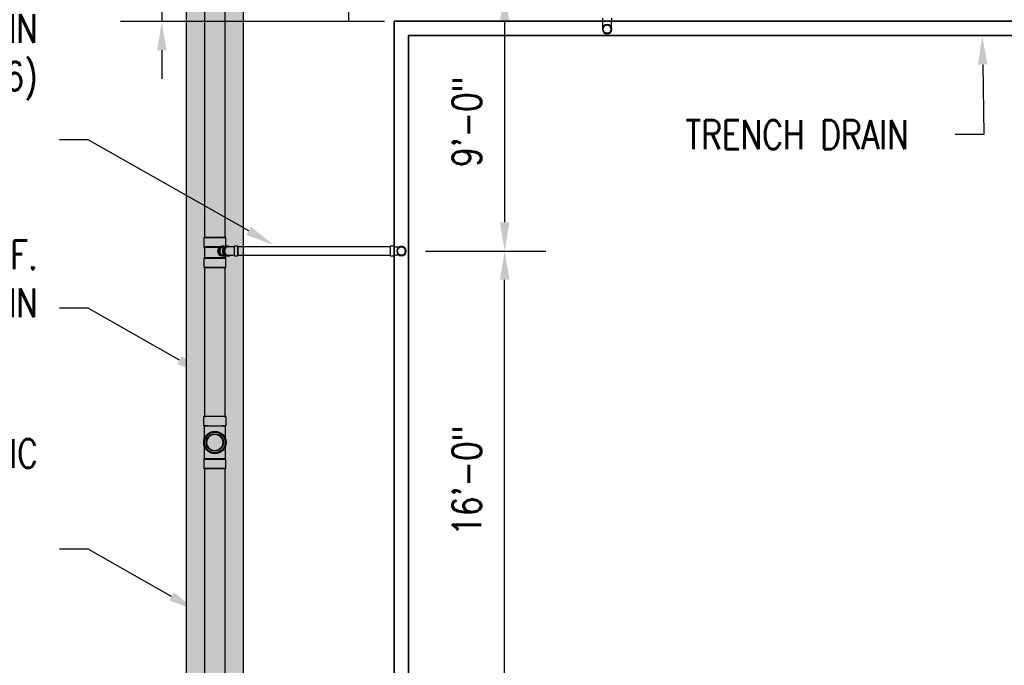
# Model space of a CAD drawing. Header units: inches. Extents: x -17858 to 19778, y -989 to 1044.
# Tile 11 of 25: x -706 to -294, y -325 to -55. Entities that reach past the tile are written whole.
import ezdxf
from ezdxf import colors
from ezdxf.entities.mleader import LeaderData, LeaderLine
from ezdxf.math import Vec2, Vec3

# ---------------------------------------------------------------- set-up
doc = ezdxf.new("R2010")
doc.units = ezdxf.units.IN
doc.header["$MEASUREMENT"] = 0
for name, color, linetype in [('A-ANNO-DIMS', 1, 'Continuous'), ('A-DETL-THIN', 151, 'Continuous'), ('P-PIPE', 3, 'Continuous'), ('S-ANNO-NOTE', 2, 'Continuous')]:
    doc.layers.add(name, color=color, linetype=linetype)
doc.layers.add('A-WALL-PATT', color=9, linetype='Continuous', true_color=0x808080)
doc.styles.add('Annotative', font='romans.shx', dxfattribs={"width": 0.8, "height": 0.125})
doc.dimstyles.new('Annotative', dxfattribs={"dimscale": 0, "dimtxt": 0.125, "dimasz": 0.125, "dimexe": 0.18, "dimexo": 0.0625, "dimgap": 0.09, "dimtad": 1, "dimdec": 3, "dimzin": 3, "dimdsep": 46, "dimlunit": 4, "dimtxsty": 'Annotative', "dimcen": 0.09, "dimclrt": 2, "dimazin": 2, "dimtfac": 1, "dimtdec": 3, "dimtmove": 0, "dimatfit": 0, "dimfxl": 1, "dimtfill": 1, "dimfrac": 2, "dimtolj": 1, "dimtzin": 0, "dimarcsym": 0})

# ---------------------------------------------------------------- blocks, each defined once
blk = doc.blocks.new('*D24')
at = {"layer": 'A-ANNO-DIMS', "color": 0, "lineweight": -2, "transparency": 16777216}
for p, q in [((-505.3, -152.19), (-485.53, -152.19)), ((-502.81, -332.19), (-502.81, -164.19)), ((-505.3, -344.19), (-485.53, -344.19))]:
    blk.add_line(p, q, dxfattribs=at)
at = {"layer": 'A-ANNO-DIMS', "color": 0, "transparency": 16777216}
for points in [[(-504.81, -164.19), (-500.81, -164.19), (-502.81, -152.19)], [(-504.81, -332.19), (-500.81, -332.19), (-502.81, -344.19)]]:
    blk.add_solid(points, dxfattribs=at)
at = {"layer": 'A-ANNO-DIMS', "color": 2, "lineweight": -3, "transparency": 16777216, "insert": (-518.6, -248.19), "char_height": 12, "width": 60.1647, "attachment_point": 5, "rotation": 90, "style": 'Annotative', "bg_fill": 3, "box_fill_scale": 1.25, "bg_fill_color": 256, "bg_fill_true_color": 13158600, "bg_fill_transparency": 0}
blk.add_mtext('\\A1;16\'-0"', dxfattribs=at)
blk = doc.blocks.new('*D28')
at = {"layer": 'A-ANNO-DIMS', "color": 0, "lineweight": -2, "transparency": 16777216}
for p, q in [((-658.18, -4.24), (-646.18, -4.24)), ((-646.18, -4.24), (-646.18, -20.19)), ((-646.18, -32.19), (-646.18, -20.19)), ((-553.05, -44.19), (-663.46, -44.19)), ((-646.18, -44.19), (-646.18, -56.19)), ((-553.05, -56.19), (-663.46, -56.19)), ((-646.18, -68.19), (-646.18, -80.19))]:
    blk.add_line(p, q, dxfattribs=at)
at = {"layer": 'A-ANNO-DIMS', "color": 0, "transparency": 16777216}
for points in [[(-648.18, -32.19), (-644.18, -32.19), (-646.18, -44.19)], [(-648.18, -68.19), (-644.18, -68.19), (-646.18, -56.19)]]:
    blk.add_solid(points, dxfattribs=at)
at = {"layer": 'A-ANNO-DIMS', "color": 2, "lineweight": -3, "transparency": 16777216, "insert": (-693.56, -28.9), "char_height": 12, "width": 49.3115, "attachment_point": 1, "rotation": 90, "line_spacing_factor": 0.983083, "style": 'Annotative', "bg_fill": 3, "box_fill_scale": 1.25, "bg_fill_color": 256, "bg_fill_true_color": 13158600, "bg_fill_transparency": 0}
blk.add_mtext('\\A1;1\'-0"', dxfattribs=at)
blk = doc.blocks.new('*D39')
at = {"layer": 'A-ANNO-DIMS', "color": 0, "lineweight": -2, "transparency": 16777216}
for p, q in [((-496.59, -44.1), (-520.09, -44.1)), ((-502.81, -56.1), (-502.81, -140.14)), ((-535.95, -152.14), (-485.53, -152.14))]:
    blk.add_line(p, q, dxfattribs=at)
at = {"layer": 'A-ANNO-DIMS', "color": 0, "transparency": 16777216}
for points in [[(-504.81, -56.1), (-500.81, -56.1), (-502.81, -44.1)], [(-504.81, -140.14), (-500.81, -140.14), (-502.81, -152.14)]]:
    blk.add_solid(points, dxfattribs=at)
at = {"layer": 'A-ANNO-DIMS', "color": 2, "lineweight": -3, "transparency": 16777216, "insert": (-518.6, -98.12), "char_height": 12, "width": 60.1647, "attachment_point": 5, "rotation": 90, "style": 'Annotative', "bg_fill": 3, "box_fill_scale": 1.25, "bg_fill_color": 256, "bg_fill_true_color": 13158600, "bg_fill_transparency": 0}
blk.add_mtext('\\A1;9\'-0"', dxfattribs=at)
blk = doc.blocks.new('Bend - PVC - Sch 40 - DWV_USACE - Standard-1075329-00_SP_Foundation Drainage Plan-TO FDN_DOC')
at = {"layer": 'P-PIPE'}
for p, q in [((355.1, 1482.41), (355.1, 1481.16)), ((357.08, 1482.41), (357.08, 1482.41)), ((357.08, 1482.41), (357.08, 1482.41)), ((359.06, 1481.16), (359.06, 1482.41)), ((355.1, 1481.16), (355.1, 1480.91)), ((357.08, 1480.91), (357.08, 1480.91)), ((357.08, 1480.91), (357.08, 1480.91)), ((357.08, 1480.91), (357.08, 1480.91)), ((357.08, 1480.91), (357.08, 1480.91)), ((359.06, 1480.91), (359.06, 1481.16))]:
    blk.add_line(p, q, dxfattribs=at)
at = {"layer": 'P-PIPE', "flags": 128}
for points in [[(355.33, 1477.85), (355.33, 1477.85), (355.33, 1477.85), (355.33, 1477.87), (355.33, 1477.88), (355.33, 1477.91), (355.33, 1477.93), (355.33, 1477.96), (355.33, 1478), (355.33, 1478.04), (355.33, 1478.09), (355.33, 1478.14), (355.33, 1478.19), (355.33, 1478.25), (355.33, 1478.31), (355.33, 1478.38), (355.33, 1478.45), (355.33, 1478.53), (355.33, 1478.61), (355.33, 1478.69), (355.33, 1478.77), (355.33, 1478.86), (355.33, 1478.96), (355.33, 1479.05), (355.33, 1479.15), (355.33, 1479.25), (355.33, 1479.36), (355.33, 1479.46), (355.33, 1479.57), (355.33, 1479.69), (355.33, 1479.8), (355.33, 1479.91), (355.33, 1480.03), (355.33, 1480.15), (355.33, 1480.27), (355.33, 1480.39), (355.33, 1480.51), (355.33, 1480.63), (355.33, 1480.75), (355.33, 1480.88), (355.33, 1480.91)], [(355.33, 1477.85), (355.33, 1477.92), (355.33, 1477.99), (355.34, 1478.05), (355.35, 1478.12), (355.36, 1478.19), (355.38, 1478.26), (355.4, 1478.33), (355.42, 1478.4), (355.44, 1478.46), (355.47, 1478.53), (355.49, 1478.59), (355.53, 1478.65), (355.56, 1478.71), (355.59, 1478.77), (355.63, 1478.83), (355.67, 1478.89), (355.72, 1478.95), (355.76, 1479), (355.81, 1479.05), (355.86, 1479.1), (355.91, 1479.15), (355.96, 1479.19), (356.02, 1479.24), (356.07, 1479.28), (356.13, 1479.32), (356.19, 1479.35), (356.25, 1479.39), (356.31, 1479.42), (356.38, 1479.45), (356.44, 1479.48), (356.51, 1479.5), (356.58, 1479.52), (356.64, 1479.54), (356.71, 1479.56), (356.78, 1479.57), (356.85, 1479.58), (356.92, 1479.59), (356.99, 1479.59), (357.06, 1479.6), (357.08, 1479.6)], [(357.08, 1479.6), (357.15, 1479.59), (357.22, 1479.59), (357.29, 1479.58), (357.36, 1479.57), (357.43, 1479.56), (357.49, 1479.55), (357.56, 1479.53), (357.63, 1479.51), (357.69, 1479.48), (357.76, 1479.46), (357.82, 1479.43), (357.89, 1479.4), (357.95, 1479.36), (358.01, 1479.33), (358.07, 1479.29), (358.12, 1479.25), (358.18, 1479.21), (358.23, 1479.16), (358.28, 1479.11), (358.33, 1479.06), (358.38, 1479.01), (358.43, 1478.96), (358.47, 1478.91), (358.51, 1478.85), (358.55, 1478.79), (358.59, 1478.73), (358.62, 1478.67), (358.65, 1478.61), (358.68, 1478.54), (358.71, 1478.48), (358.73, 1478.41), (358.75, 1478.35), (358.77, 1478.28), (358.79, 1478.21), (358.8, 1478.14), (358.81, 1478.07), (358.82, 1478), (358.83, 1477.93), (358.83, 1477.86), (358.83, 1477.85)], [(358.83, 1480.91), (358.83, 1480.79), (358.83, 1480.66), (358.83, 1480.54), (358.83, 1480.42), (358.83, 1480.3), (358.83, 1480.18), (358.83, 1480.06), (358.83, 1479.94), (358.83, 1479.83), (358.83, 1479.72), (358.83, 1479.6), (358.83, 1479.49), (358.83, 1479.39), (358.83, 1479.28), (358.83, 1479.18), (358.83, 1479.08), (358.83, 1478.98), (358.83, 1478.89), (358.83, 1478.8), (358.83, 1478.71), (358.83, 1478.63), (358.83, 1478.55), (358.83, 1478.47), (358.83, 1478.4), (358.83, 1478.33), (358.83, 1478.27), (358.83, 1478.21), (358.83, 1478.15), (358.83, 1478.1), (358.83, 1478.05), (358.83, 1478.01), (358.83, 1477.97), (358.83, 1477.94), (358.83, 1477.91), (358.83, 1477.89), (358.83, 1477.87), (358.83, 1477.86), (358.83, 1477.85), (358.83, 1477.85), (358.83, 1477.85)], [(357.08, 1476.1), (357.01, 1476.1), (356.94, 1476.1), (356.87, 1476.11), (356.8, 1476.12), (356.73, 1476.13), (356.66, 1476.15), (356.59, 1476.16), (356.53, 1476.18), (356.46, 1476.21), (356.4, 1476.23), (356.33, 1476.26), (356.27, 1476.29), (356.21, 1476.33), (356.15, 1476.36), (356.09, 1476.4), (356.03, 1476.44), (355.98, 1476.48), (355.92, 1476.53), (355.87, 1476.58), (355.82, 1476.63), (355.77, 1476.68), (355.73, 1476.73), (355.69, 1476.79), (355.64, 1476.84), (355.6, 1476.9), (355.57, 1476.96), (355.53, 1477.02), (355.5, 1477.08), (355.47, 1477.15), (355.45, 1477.21), (355.42, 1477.28), (355.4, 1477.34), (355.38, 1477.41), (355.37, 1477.48), (355.35, 1477.55), (355.34, 1477.62), (355.33, 1477.69), (355.33, 1477.76), (355.33, 1477.83), (355.33, 1477.85)], [(358.83, 1477.85), (358.83, 1477.78), (358.82, 1477.71), (358.81, 1477.64), (358.81, 1477.57), (358.79, 1477.5), (358.78, 1477.43), (358.76, 1477.36), (358.74, 1477.29), (358.72, 1477.23), (358.69, 1477.16), (358.66, 1477.1), (358.63, 1477.04), (358.6, 1476.98), (358.56, 1476.92), (358.52, 1476.86), (358.48, 1476.8), (358.44, 1476.74), (358.39, 1476.69), (358.35, 1476.64), (358.3, 1476.59), (358.25, 1476.54), (358.19, 1476.5), (358.14, 1476.45), (358.08, 1476.41), (358.02, 1476.37), (357.96, 1476.34), (357.9, 1476.3), (357.84, 1476.27), (357.78, 1476.24), (357.71, 1476.21), (357.65, 1476.19), (357.58, 1476.17), (357.51, 1476.15), (357.44, 1476.13), (357.37, 1476.12), (357.31, 1476.11), (357.24, 1476.1), (357.17, 1476.1), (357.1, 1476.1), (357.08, 1476.1)]]:
    blk.add_lwpolyline(points, dxfattribs=at)
at = {"layer": 'P-PIPE'}
for radius, start, end in [(1.98, 90, 270), (1.98, 90, 270), (1.75, 90, 270), (1.98, 270, 90), (1.98, 270, 90), (1.75, 270, 90)]:
    blk.add_arc((357.08, 1477.85), radius, start, end, dxfattribs=at)
blk = doc.blocks.new('Bend - PVC - Sch 40 - DWV_USACE - Standard-1110594-00_SP_Foundation Drainage Plan-TO FDN_DOC')
at = {"layer": 'P-PIPE'}
for p, q in [((206.67, 1387.02), (205.92, 1387.02)), ((210.71, 1387.02), (209.21, 1387.02)), ((209.21, 1383.06), (209.21, 1387.02)), ((209.21, 1385.04), (209.21, 1385.04)), ((209.21, 1385.04), (209.21, 1385.04)), ((209.21, 1385.04), (209.21, 1385.04)), ((209.21, 1385.04), (209.21, 1385.04)), ((210.71, 1383.06), (210.71, 1387.02)), ((210.71, 1385.04), (210.71, 1385.04)), ((210.71, 1385.04), (210.71, 1385.04)), ((205.92, 1383.06), (206.67, 1383.06)), ((209.21, 1383.06), (210.71, 1383.06))]:
    blk.add_line(p, q, dxfattribs=at)
at = {"layer": 'P-PIPE', "flags": 128}
for points in [[(209.21, 1386.79), (209.09, 1386.79), (208.97, 1386.79), (208.86, 1386.79), (208.74, 1386.79), (208.63, 1386.79), (208.51, 1386.79), (208.4, 1386.79), (208.29, 1386.79), (208.18, 1386.79), (208.07, 1386.79), (207.96, 1386.79), (207.86, 1386.79), (207.75, 1386.79), (207.65, 1386.79), (207.56, 1386.79), (207.46, 1386.79), (207.37, 1386.79), (207.28, 1386.79), (207.19, 1386.79), (207.11, 1386.79), (207.03, 1386.79), (206.95, 1386.79), (206.88, 1386.79), (206.81, 1386.79), (206.75, 1386.79), (206.68, 1386.79), (206.67, 1386.79)], [(206.67, 1383.29), (206.73, 1383.29), (206.8, 1383.29), (206.87, 1383.29), (206.94, 1383.29), (207.02, 1383.29), (207.09, 1383.29), (207.18, 1383.29), (207.26, 1383.29), (207.35, 1383.29), (207.44, 1383.29), (207.54, 1383.29), (207.64, 1383.29), (207.74, 1383.29), (207.84, 1383.29), (207.94, 1383.29), (208.05, 1383.29), (208.16, 1383.29), (208.27, 1383.29), (208.38, 1383.29), (208.49, 1383.29), (208.6, 1383.29), (208.72, 1383.29), (208.84, 1383.29), (208.95, 1383.29), (209.07, 1383.29), (209.19, 1383.29), (209.21, 1383.29)]]:
    blk.add_lwpolyline(points, dxfattribs=at)
at = {"layer": 'P-PIPE'}
for centre, major_axis, start_param, end_param in [((205.92, 1385.04), (0, 1.98), 6.062597, 7.853982), ((205.92, 1385.04), (0, 1.98), 1.570796, 3.141593), ((206.67, 1385.04), (0, 1.98), 5.813092, 7.853982), ((206.67, 1385.04), (0, 1.98), 1.570796, 3.627428), ((206.67, 1385.04), (0, 1.75), 6.283185, 7.853982), ((206.67, 1385.04), (0, 1.75), 1.570796, 3.141593)]:
    blk.add_ellipse(centre, major_axis=major_axis, ratio=0.866025, start_param=start_param, end_param=end_param, dxfattribs=at)
blk = doc.blocks.new('Bend - PVC - Sch 40 - DWV_USACE - Standard-V4-00_SP_Foundation Drainage Plan-TO FDN_DOC')
at = {"layer": 'P-PIPE'}
for p, q in [((261.01, 1387.02), (259.43, 1387.02)), ((259.51, 1385.04), (259.51, 1385.04)), ((259.51, 1385.04), (259.51, 1385.04)), ((261.01, 1386.79), (261.08, 1386.79)), ((261.01, 1385.04), (261.01, 1385.04)), ((261.01, 1385.04), (261.01, 1385.04)), ((261.01, 1385.04), (261.01, 1385.04)), ((261.01, 1385.04), (261.01, 1385.04)), ((259.43, 1383.06), (261.01, 1383.06)), ((261.05, 1383.29), (261.01, 1383.29))]:
    blk.add_line(p, q, dxfattribs=at)
at = {"layer": 'P-PIPE', "flags": 128}
for points in [[(261.08, 1386.79), (261.14, 1386.79), (261.26, 1386.79), (261.38, 1386.79), (261.5, 1386.79), (261.62, 1386.79), (261.74, 1386.79), (261.86, 1386.79), (261.98, 1386.79), (262.09, 1386.79), (262.21, 1386.79), (262.32, 1386.79), (262.43, 1386.79), (262.54, 1386.79), (262.64, 1386.79), (262.74, 1386.79), (262.84, 1386.79), (262.94, 1386.79), (263.03, 1386.79), (263.12, 1386.79), (263.21, 1386.79), (263.3, 1386.79), (263.38, 1386.79), (263.45, 1386.79), (263.52, 1386.79), (263.59, 1386.79), (263.66, 1386.79), (263.72, 1386.79), (263.77, 1386.79), (263.82, 1386.79), (263.87, 1386.79), (263.91, 1386.79), (263.95, 1386.79), (263.98, 1386.79), (264.01, 1386.79), (264.03, 1386.79), (264.05, 1386.79), (264.06, 1386.79), (264.07, 1386.79), (264.08, 1386.79), (264.08, 1386.79)], [(262.33, 1385.04), (262.33, 1385.11), (262.33, 1385.18), (262.34, 1385.25), (262.35, 1385.32), (262.36, 1385.39), (262.38, 1385.46), (262.4, 1385.53), (262.42, 1385.59), (262.44, 1385.66), (262.47, 1385.73), (262.49, 1385.79), (262.53, 1385.85), (262.56, 1385.91), (262.59, 1385.97), (262.63, 1386.03), (262.67, 1386.09), (262.72, 1386.14), (262.76, 1386.2), (262.81, 1386.25), (262.86, 1386.3), (262.91, 1386.35), (262.96, 1386.39), (263.02, 1386.44), (263.07, 1386.48), (263.13, 1386.52), (263.19, 1386.55), (263.25, 1386.59), (263.31, 1386.62), (263.38, 1386.65), (263.44, 1386.68), (263.51, 1386.7), (263.58, 1386.72), (263.64, 1386.74), (263.71, 1386.76), (263.78, 1386.77), (263.85, 1386.78), (263.92, 1386.79), (263.99, 1386.79), (264.06, 1386.79), (264.08, 1386.79)], [(264.08, 1383.29), (264.01, 1383.3), (263.94, 1383.3), (263.87, 1383.31), (263.8, 1383.32), (263.73, 1383.33), (263.66, 1383.34), (263.59, 1383.36), (263.53, 1383.38), (263.46, 1383.41), (263.4, 1383.43), (263.33, 1383.46), (263.27, 1383.49), (263.21, 1383.53), (263.15, 1383.56), (263.09, 1383.6), (263.03, 1383.64), (262.98, 1383.68), (262.92, 1383.73), (262.87, 1383.78), (262.82, 1383.82), (262.77, 1383.88), (262.73, 1383.93), (262.69, 1383.98), (262.64, 1384.04), (262.6, 1384.1), (262.57, 1384.16), (262.53, 1384.22), (262.5, 1384.28), (262.47, 1384.35), (262.45, 1384.41), (262.42, 1384.48), (262.4, 1384.54), (262.38, 1384.61), (262.37, 1384.68), (262.35, 1384.75), (262.34, 1384.82), (262.33, 1384.89), (262.33, 1384.96), (262.33, 1385.03), (262.33, 1385.04)], [(264.08, 1386.79), (264.15, 1386.79), (264.22, 1386.79), (264.29, 1386.78), (264.36, 1386.77), (264.43, 1386.76), (264.49, 1386.74), (264.56, 1386.73), (264.63, 1386.71), (264.69, 1386.68), (264.76, 1386.66), (264.82, 1386.63), (264.89, 1386.6), (264.95, 1386.56), (265.01, 1386.53), (265.07, 1386.49), (265.12, 1386.45), (265.18, 1386.4), (265.23, 1386.36), (265.28, 1386.31), (265.33, 1386.26), (265.38, 1386.21), (265.43, 1386.16), (265.47, 1386.1), (265.51, 1386.05), (265.55, 1385.99), (265.59, 1385.93), (265.62, 1385.87), (265.65, 1385.81), (265.68, 1385.74), (265.71, 1385.68), (265.73, 1385.61), (265.75, 1385.55), (265.77, 1385.48), (265.79, 1385.41), (265.8, 1385.34), (265.81, 1385.27), (265.82, 1385.2), (265.83, 1385.13), (265.83, 1385.06), (265.83, 1385.04)], [(265.83, 1385.04), (265.83, 1384.97), (265.82, 1384.9), (265.81, 1384.83), (265.81, 1384.77), (265.79, 1384.7), (265.78, 1384.63), (265.76, 1384.56), (265.74, 1384.49), (265.72, 1384.43), (265.69, 1384.36), (265.66, 1384.3), (265.63, 1384.24), (265.6, 1384.17), (265.56, 1384.11), (265.52, 1384.06), (265.48, 1384), (265.44, 1383.94), (265.39, 1383.89), (265.35, 1383.84), (265.3, 1383.79), (265.25, 1383.74), (265.19, 1383.7), (265.14, 1383.65), (265.08, 1383.61), (265.02, 1383.57), (264.96, 1383.53), (264.9, 1383.5), (264.84, 1383.47), (264.78, 1383.44), (264.71, 1383.41), (264.65, 1383.39), (264.58, 1383.37), (264.51, 1383.35), (264.44, 1383.33), (264.37, 1383.32), (264.31, 1383.31), (264.24, 1383.3), (264.17, 1383.3), (264.1, 1383.29), (264.08, 1383.29)], [(264.08, 1383.29), (264.07, 1383.29), (264.07, 1383.29), (264.06, 1383.29), (264.04, 1383.29), (264.02, 1383.29), (263.99, 1383.29), (263.96, 1383.29), (263.92, 1383.29), (263.88, 1383.29), (263.84, 1383.29), (263.79, 1383.29), (263.73, 1383.29), (263.67, 1383.29), (263.61, 1383.29), (263.54, 1383.29), (263.47, 1383.29), (263.4, 1383.29), (263.32, 1383.29), (263.23, 1383.29), (263.15, 1383.29), (263.06, 1383.29), (262.97, 1383.29), (262.87, 1383.29), (262.77, 1383.29), (262.67, 1383.29), (262.56, 1383.29), (262.46, 1383.29), (262.35, 1383.29), (262.24, 1383.29), (262.12, 1383.29), (262.01, 1383.29), (261.89, 1383.29), (261.77, 1383.29), (261.66, 1383.29), (261.53, 1383.29), (261.41, 1383.29), (261.29, 1383.29), (261.17, 1383.29), (261.08, 1383.29)]]:
    blk.add_lwpolyline(points, dxfattribs=at)
at = {"layer": 'P-PIPE'}
for radius, start, end in [(1.98, 0, 180), (1.98, 0, 180), (1.98, 180, 0), (1.98, 180, 0), (1.75, 0, 180), (1.75, 180, 0)]:
    blk.add_arc((264.08, 1385.04), radius, start, end, dxfattribs=at)
blk = doc.blocks.new('Mechanical_Box_H_rvt-1-00_SP_Foundation Drainage Plan-TO FDN_DOC')
at = {"layer": 'A-DETL-THIN'}
for p, q in [((817.08, 1481.16), (268.08, 1481.16)), ((268.08, 1481.16), (268.08, 905.21)), ((268.08, 905.21), (268.08, 1481.16)), ((268.08, 1481.16), (817.08, 1481.16)), ((274.08, 905.21), (274.08, 1475.16)), ((274.08, 1475.16), (817.08, 1475.16)), ((817.08, 1475.16), (274.08, 1475.16)), ((274.08, 1475.16), (274.08, 905.21))]:
    blk.add_line(p, q, dxfattribs=at)
at = {"layer": 'P-PIPE'}
for p, q in [((188.76, 1527.48), (188.76, 1390.69)), ((197.39, 1390.69), (197.39, 1527.48)), ((188.44, 1390.69), (188.44, 1386.71)), ((197.71, 1387.16), (197.71, 1390.69)), ((188.74, 1386.71), (188.74, 1382.14)), ((196.71, 1387.02), (195.94, 1387.04)), ((197.12, 1386.79), (196.7, 1386.79)), ((205.08, 1386.79), (202.71, 1386.79)), ((202.71, 1385.04), (202.71, 1386.79)), ((202.71, 1386.79), (202.71, 1385.04)), ((202.71, 1383.29), (202.71, 1385.04)), ((202.71, 1385.04), (202.71, 1383.29)), ((266.43, 1386.79), (205.08, 1386.79)), ((266.43, 1387.02), (266.43, 1385.04)), ((266.43, 1385.04), (266.43, 1383.06)), ((268.01, 1387.02), (268.01, 1383.06)), ((188.44, 1382.14), (188.44, 1378.16)), ((195.94, 1383.08), (196.65, 1383.07)), ((196.69, 1383.29), (197.12, 1383.29)), ((197.42, 1382.14), (197.42, 1383.08)), ((197.71, 1378.16), (197.71, 1382.14)), ((202.71, 1383.29), (205.08, 1383.29)), ((205.08, 1383.29), (266.43, 1383.29)), ((188.76, 1378.16), (188.76, 1316.09)), ((197.39, 1316.14), (197.39, 1378.16)), ((188.44, 1311.93), (188.44, 1315.91)), ((197.71, 1315.91), (197.71, 1311.93)), ((188.76, 1306.76), (188.76, 1306.79)), ((188.76, 1298.1), (188.76, 1303.25)), ((197.39, 1303.25), (197.39, 1298.1)), ((188.44, 1298.09), (188.44, 1294.11)), ((197.71, 1294.11), (197.71, 1298.09)), ((188.76, 1294.08), (188.76, 1198.77)), ((197.39, 1198.77), (197.39, 1294.08))]:
    blk.add_line(p, q, dxfattribs=at)
at = {"layer": 'P-PIPE', "flags": 128}
for points in [[(188.74, 1306.69), (188.74, 1308.71), (188.74, 1308.95), (188.74, 1309.21), (188.74, 1309.47), (188.74, 1309.73), (188.74, 1310), (188.74, 1310.27), (188.74, 1310.54), (188.74, 1310.81), (188.74, 1311.09), (188.74, 1311.37), (188.74, 1311.65), (188.74, 1311.93), (188.74, 1311.93)], [(197.42, 1311.93), (197.42, 1311.65), (197.42, 1311.37), (197.42, 1311.09), (197.42, 1310.82), (197.42, 1310.54), (197.42, 1310.27), (197.42, 1310), (197.42, 1309.73), (197.42, 1309.47), (197.42, 1309.21), (197.42, 1308.96), (197.42, 1308.71), (197.42, 1308.46), (197.42, 1308.23), (197.42, 1307.99), (197.42, 1307.77), (197.42, 1307.55), (197.42, 1307.34), (197.42, 1307.13), (197.42, 1306.69)]]:
    blk.add_lwpolyline(points, dxfattribs=at)
at = {"layer": 'P-PIPE'}
for radius in [4.66, 4.31, 3.6]:
    blk.add_circle((193.08, 1305.01), radius, dxfattribs=at)
at = {"layer": 'P-PIPE', "color": 3, "lineweight": 9}
blk.add_circle((193.08, 1305.01), 3.31, dxfattribs=at)
at = {"layer": 'P-PIPE'}
for centre, start, end in [((357.08, 1477.85), 0, 180), ((357.08, 1477.85), 180, 0), ((271.08, 1385.04), 0, 180), ((271.08, 1385.04), 180, 0)]:
    blk.add_arc(centre, 1.75, start, end, dxfattribs=at)
for centre, major_axis, ratio, start_param, end_param in [((193.08, 1390.69), (4.63, 0), 0.010416, 2.094395, 5.235988), ((193.08, 1390.69), (-4.31, 0), 0.010416, 4.712389, 6.283185), ((193.08, 1390.69), (4.31, 0), 0.010416, 3.141593, 4.712389), ((193.08, 1390.69), (4.63, 0), 0.010416, 5.235988, 8.37758), ((193.08, 1390.69), (-4.31, 0), 0.010416, 3.141593, 4.712389), ((193.08, 1390.69), (4.31, 0), 0.010416, 4.712389, 6.283185), ((193.08, 1386.71), (4.63, 0), 0.010416, 2.094395, 5.128756), ((193.08, 1386.71), (4.34, 0), 0.010416, 2.094395, 5.160065), ((193.08, 1386.71), (4.63, 0), 0.010416, 7.409861, 8.37758), ((193.08, 1386.71), (4.34, 0), 0.010416, 7.378564, 8.37758), ((195.94, 1385.06), (0.04, 1.98), 0.865978, 0.02083, 3.162423), ((195.94, 1385.06), (0.03, 1.75), 0.865978, 0.034183, 3.107409), ((196.69, 1385.04), (0.04, 1.98), 0.865978, -0.350594, 3.52864), ((196.69, 1385.04), (0, 1.75), 0.866025, 0, 1.570796), ((196.69, 1385.04), (0, 1.75), 0.866025, 1.570796, 3.141593), ((197.92, 1385.04), (0, 1.75), 0.866025, 0, 1.570796), ((197.92, 1385.04), (0, 1.75), 0.866025, 1.570796, 3.141593), ((193.08, 1382.14), (4.63, 0), 0.010416, 2.094395, 5.235988), ((193.08, 1382.14), (4.34, 0), 0.010416, 2.094395, 5.235988), ((193.08, 1382.14), (4.63, 0), 0.010416, 5.235988, 8.37758), ((193.08, 1382.14), (4.34, 0), 0.010416, 5.235988, 8.37758), ((193.08, 1378.16), (4.63, 0), 0.010416, 2.094395, 5.235988), ((193.08, 1378.16), (4.31, 0), 0.010416, 1.570796, 3.141593), ((193.08, 1378.16), (4.31, 0), 0.010416, 3.141593, 4.712389), ((193.08, 1378.16), (4.63, 0), 0.010416, 5.235988, 8.37758), ((193.08, 1378.16), (4.31, 0), 0.010416, 0, 1.570796), ((193.08, 1378.16), (4.31, 0), 0.010416, 4.712389, 6.283185), ((193.08, 1298.09), (-4.63, 0), 0.010399, 4.712389, 7.853982), ((193.08, 1298.09), (-4.34, 0), 0.010399, 4.712389, 7.853982), ((193.08, 1298.09), (4.63, 0), 0.010399, 4.712389, 7.853982), ((193.08, 1298.09), (-4.34, 0), 0.010399, 1.570796, 4.712389), ((193.08, 1294.11), (4.63, 0), 0.010399, 1.570796, 4.712389), ((193.08, 1294.11), (-4.31, 0), 0.010399, 4.712389, 6.283185), ((193.08, 1294.11), (4.31, 0), 0.010399, 3.141593, 4.712389), ((193.08, 1294.11), (-4.63, 0), 0.010399, 1.570796, 4.712389), ((193.08, 1294.11), (-4.31, 0), 0.010399, 3.141593, 4.712389), ((193.08, 1294.11), (4.31, 0), 0.010399, 4.712389, 6.283185)]:
    blk.add_ellipse(centre, major_axis=major_axis, ratio=ratio, start_param=start_param, end_param=end_param, dxfattribs=at)
at = {"layer": 'P-PIPE', "extrusion": (0, 0, -1)}
for centre, major_axis, start_param, end_param in [((193.08, 1315.91), (4.63, 0), 1.570796, 4.712389), ((193.08, 1315.91), (4.31, 0), 3.141593, 4.712389), ((193.08, 1315.91), (-4.31, 0), 4.712389, 6.283185), ((193.08, 1315.91), (-4.63, 0), 1.570796, 4.712389), ((193.08, 1315.91), (4.31, 0), 4.712389, 6.283185), ((193.08, 1315.91), (-4.31, 0), 3.141593, 4.712389), ((193.08, 1311.93), (-4.63, 0), 4.712389, 7.853982), ((193.08, 1311.93), (-4.34, 0), 4.712389, 7.853982), ((193.08, 1311.93), (4.63, 0), 4.712389, 7.853982), ((193.08, 1311.93), (-4.34, 0), 1.570796, 4.712389)]:
    blk.add_ellipse(centre, major_axis=major_axis, ratio=0.010399, start_param=start_param, end_param=end_param, dxfattribs=at)
at = {"layer": 'P-PIPE', "color": 3, "lineweight": 9}
for name, p in [('Bend - PVC - Sch 40 - DWV_USACE - Standard-1075329-00_SP_Foundation Drainage Plan-TO FDN_DOC', (0, 0)), ('Bend - PVC - Sch 40 - DWV_USACE - Standard-1110594-00_SP_Foundation Drainage Plan-TO FDN_DOC', (-8, 0)), ('Bend - PVC - Sch 40 - DWV_USACE - Standard-V4-00_SP_Foundation Drainage Plan-TO FDN_DOC', (7, 0))]:
    blk.add_blockref(name, p, dxfattribs=at)
blk = doc.blocks.new('*D43')
at = {"layer": 'A-ANNO-DIMS', "color": 0, "lineweight": -2, "transparency": 16777216}
for p, q in [((-589.93, 60.02), (-644.7, 60.02)), ((-558.48, -12.14), (-589.93, 60.02)), ((-567.98, -56.24), (-567.98, 5.14)), ((-548.98, -45.03), (-548.98, 5.14)), ((-579.98, -12.14), (-591.98, -12.14)), ((-567.98, -12.14), (-548.98, -12.14)), ((-567.98, -12.14), (-548.98, -12.14)), ((-536.98, -12.14), (-524.98, -12.14))]:
    blk.add_line(p, q, dxfattribs=at)
at = {"layer": 'A-ANNO-DIMS', "color": 0, "transparency": 16777216}
for points in [[(-579.98, -10.14), (-579.98, -14.14), (-567.98, -12.14)], [(-536.98, -10.14), (-536.98, -14.14), (-548.98, -12.14)]]:
    blk.add_solid(points, dxfattribs=at)
at = {"layer": 'A-ANNO-DIMS', "color": 2, "lineweight": -3, "transparency": 16777216, "insert": (-636.06, 84.66), "char_height": 12, "attachment_point": 1, "line_spacing_factor": 0.983083, "style": 'Annotative', "bg_fill": 3, "box_fill_scale": 1.25, "bg_fill_color": 256, "bg_fill_true_color": 13158600, "bg_fill_transparency": 0}
blk.add_mtext('\\A1;1\'-7"', dxfattribs=at)

msp = doc.modelspace()

# ---------------------------------------------------------------- dimensions: what is measured, and where the dimension line sits
at = {"layer": 'A-ANNO-DIMS', "lineweight": -3}
dim = msp.add_linear_dim(base=(-646.1813, -56.1932), p1=(-547.0479, -44.1932), p2=(-547.0479, -56.1932), angle=90, dimstyle='Annotative', override={"dimpost": '\\X'}, dxfattribs=at)
dim.commit()
dim.dimension.update_dxf_attribs({"geometry": '*D28', "text_midpoint": (-668.774, -4.2441), "dimtype": 160, "text_rotation": 90})
dim = msp.add_linear_dim(base=(-502.8143, -152.1932), p1=(-511.2996, -344.1932), p2=(-511.2996, -152.1932), angle=90, dimstyle='Annotative', override={"dimpost": '\\X'}, dxfattribs=at)
dim.commit()
dim.dimension.update_dxf_attribs({"geometry": '*D24', "text_midpoint": (-518.5972, -248.1932)})

# ---------------------------------------------------------------- leaders
at = {"layer": 'S-ANNO-NOTE', "lineweight": -3}
ml = msp.add_multileader_mtext('Standard', dxfattribs=at)
ml.set_content('TRENCH DRAIN', color=256, style='Annotative')
ml.set_leader_properties(color=1, linetype='ByLayer', lineweight=-1)
ml.build(insert=Vec2(0, 0))
ml.multileader.update_dxf_attribs({"text_right_attachment_type": 3, "dogleg_length": 0.125, "arrow_head_size": 12, "scale": 96})
ctx = ml.context
ctx.base_point, ctx.scale, ctx.char_height, ctx.arrow_head_size, ctx.landing_gap_size, ctx.plane_origin = Vec3(-436.1555, -103.4949), 96, 12, 12, 9, Vec3(-217.0911, -108.4872)
ctx.right_attachment = 3
notes = []
notes.append((ctx, [(0, (1, 1, 0), (-302.3841, -103.4949), (-1, 0), 12, [(0, [(-303.1041, -62.145)], 0, [])])]))
ctx.mtext.insert, ctx.mtext.flow_direction = Vec3(-427.1555, -97.4949), 5
ml = msp.add_multileader_mtext('Standard', dxfattribs=at)
ml.set_content('8" %%C PERF.\\PFDN.^IDRAIN', color=256, style='Annotative')
ml.set_leader_properties(color=1, linetype='ByLayer', lineweight=-1)
ml.build(insert=Vec2(0, 0))
ml.multileader.update_dxf_attribs({"text_right_attachment_type": 3, "dogleg_length": 0.125, "arrow_head_size": 12, "scale": 96})
ctx = ml.context
ctx.base_point, ctx.scale, ctx.char_height, ctx.arrow_head_size, ctx.landing_gap_size, ctx.plane_origin = Vec3(-792.4819, -153.8032), 96, 12, 12, 9, Vec3(-935.8686, -176.8078)
ctx.right_attachment, ctx.text_align_type = 3, 2
notes.append((ctx, [(1, (1, 1, 0), (-676.9962, -176.0889), (-1, 0), 12, [(0, [(-628.2972, -203.7101)], 0, [])])]))
ctx.mtext.insert, ctx.mtext.alignment, ctx.mtext.flow_direction = Vec3(-697.9962, -147.8032), 3, 5
ml = msp.add_multileader_mtext('Standard', dxfattribs=at)
ml.set_content('GRAVEL MATERIAL WRAPPED IN FILTER FABRIC', color=256, style='Annotative')
ml.set_leader_properties(color=1, linetype='ByLayer', lineweight=-1)
ml.build(insert=Vec2(0, 0))
ml.multileader.update_dxf_attribs({"text_right_attachment_type": 3, "dogleg_length": 0.125, "arrow_head_size": 12, "scale": 96})
ctx = ml.context
ctx.base_point, ctx.scale, ctx.char_height, ctx.arrow_head_size, ctx.landing_gap_size, ctx.plane_origin = Vec3(-849.1676, -236.7755), 96, 12, 12, 9, Vec3(-917.3152, -20.002)
ctx.right_attachment, ctx.text_align_type = 3, 2
notes.append((ctx, [(1, (1, 1, 0), (-676.9962, -276.7755), (-1, 0), 12, [(0, [(-631.6736, -302.4817)], 0, [])])]))
ctx.mtext.insert, ctx.mtext.width, ctx.mtext.alignment, ctx.mtext.flow_direction = Vec3(-697.9962, -230.7755), 178.748979, 3, 5
for ctx, leaders in notes:
    for number, flags, end, landing, length, lines in leaders:
        leader = LeaderData()
        leader.index, (leader.has_last_leader_line, leader.has_dogleg_vector, leader.attachment_direction) = number, flags
        leader.last_leader_point, leader.dogleg_vector, leader.dogleg_length = Vec3(end), Vec3(landing), length
        for number, points, colour, breaks in lines:
            line = LeaderLine()
            line.index, line.vertices, line.color, line.breaks = number, Vec3.list(points), colors.encode_raw_color(colour), breaks
            leader.lines.append(line)
        ctx.leaders.append(leader)

# ---------------------------------------------------------------- next in the draw order: dimensions: what is measured, and where the dimension line sits
at = {"layer": 'A-ANNO-DIMS', "lineweight": -3}
dim = msp.add_linear_dim(base=(-502.8143, -152.145), p1=(-490.5902, -44.0967), p2=(-541.949, -152.145), angle=90, dimstyle='Annotative', override={"dimpost": '\\X'}, dxfattribs=at)
dim.commit()
dim.dimension.update_dxf_attribs({"geometry": '*D39', "text_midpoint": (-518.5972, -98.1208)})

# ---------------------------------------------------------------- next in the draw order: leaders
at = {"layer": 'S-ANNO-NOTE', "lineweight": -3}
ml = msp.add_multileader_mtext('Standard', dxfattribs=at)
ml.set_content('3" %%C FROM TRENCH DRAIN\\P(TYP. 6)', color=256, style='Annotative')
ml.set_leader_properties(color=1, linetype='ByLayer', lineweight=-1)
ml.build(insert=Vec2(0, 0))
ml.multileader.update_dxf_attribs({"text_right_attachment_type": 3, "dogleg_length": 0.125, "arrow_head_size": 12, "scale": 96})
ctx = ml.context
ctx.base_point, ctx.scale, ctx.char_height, ctx.arrow_head_size, ctx.landing_gap_size, ctx.plane_origin = Vec3(-810.7676, -61.0668), 96, 12, 12, 9, Vec3(-998.9174, -78.7133)
ctx.right_attachment, ctx.text_align_type = 3, 2
notes = []
notes.append((ctx, [(1, (1, 1, 0), (-676.9962, -105.6382), (-1, 0), 12, [(0, [(-599.4087, -149.6444)], 0, [])])]))
ctx.mtext.insert, ctx.mtext.width, ctx.mtext.defined_height, ctx.mtext.alignment, ctx.mtext.flow_direction = Vec3(-697.9962, -53.0668), 111.650859, 81.3565, 3, 5
for ctx, leaders in notes:
    for number, flags, end, landing, length, lines in leaders:
        leader = LeaderData()
        leader.index, (leader.has_last_leader_line, leader.has_dogleg_vector, leader.attachment_direction) = number, flags
        leader.last_leader_point, leader.dogleg_vector, leader.dogleg_length = Vec3(end), Vec3(landing), length
        for number, points, colour, breaks in lines:
            line = LeaderLine()
            line.index, line.vertices, line.color, line.breaks = number, Vec3.list(points), colors.encode_raw_color(colour), breaks
            leader.lines.append(line)
        ctx.leaders.append(leader)

# ---------------------------------------------------------------- next in the draw order: hatches: boundary and pattern name
at = {"layer": 'A-WALL-PATT', "lineweight": -3, "transparency": 33554559}
h = msp.add_hatch(dxfattribs=at)
h.set_pattern_fill('AR-SAND', color=8, scale=4, style=0)
h.set_pattern_definition([(37.5, (-817.062, -1537.3027), (-0.251973, 7.707295), [0, -6.08, 0, -6.8, 0, -6.5]), (7.5, (-817.062, -1537.303), (7.079107, 11.288584), [0, -3.28, 0, -5.48, 0, -2.1]), (327.5, (-821.982, -1537.3027), (12.456567, 0.022636), [0, -2, 0, -7.2, 0, -9.4]), (317.5, (-821.982, -1537.303), (12.024506, 3.5107), [0, -1, 0, -4.72, 0, -5.4])])
h.paths.add_polyline_path([(636.0157, -416.0967), (636.0157, 23.855), (-635.9849, 23.855), (-635.9849, -416.0967), (-611.9849, -416.0967), (-611.9849, -0.0967), (612.0157, -0.0967), (612.0157, -416.145)])

# ---------------------------------------------------------------- next in the draw order: linework, layer by layer
at = {"layer": 'A-WALL-PATT', "lineweight": -3}
msp.add_lwpolyline([(636.0157, -416.145), (636.0157, 23.855), (-635.9849, 23.855), (-635.9849, -416.0967), (-611.9849, -416.0967), (-611.9849, -0.0967), (612.0157, -0.0967), (612.0157, -416.145)], close=True, dxfattribs=at)

# ---------------------------------------------------------------- next in the draw order: block references
at = {"layer": 'P-PIPE', "lineweight": -3}
msp.add_blockref('Mechanical_Box_H_rvt-1-00_SP_Foundation Drainage Plan-TO FDN_DOC', (-817.0621, -1537.2062), dxfattribs=at)

# ---------------------------------------------------------------- next in the draw order: dimensions: what is measured, and where the dimension line sits
at = {"layer": 'A-ANNO-DIMS', "lineweight": -3}
dim = msp.add_linear_dim(base=(-548.9843, -12.1448), p1=(-567.9847, -62.2403), p2=(-548.9843, -51.0314), dimstyle='Annotative', override={"dimpost": '\\X'}, dxfattribs=at)
dim.commit()
dim.dimension.update_dxf_attribs({"geometry": '*D43', "text_midpoint": (-598.5728, 60.0233), "dimtype": 160})

doc.saveas('drawing.dxf')
